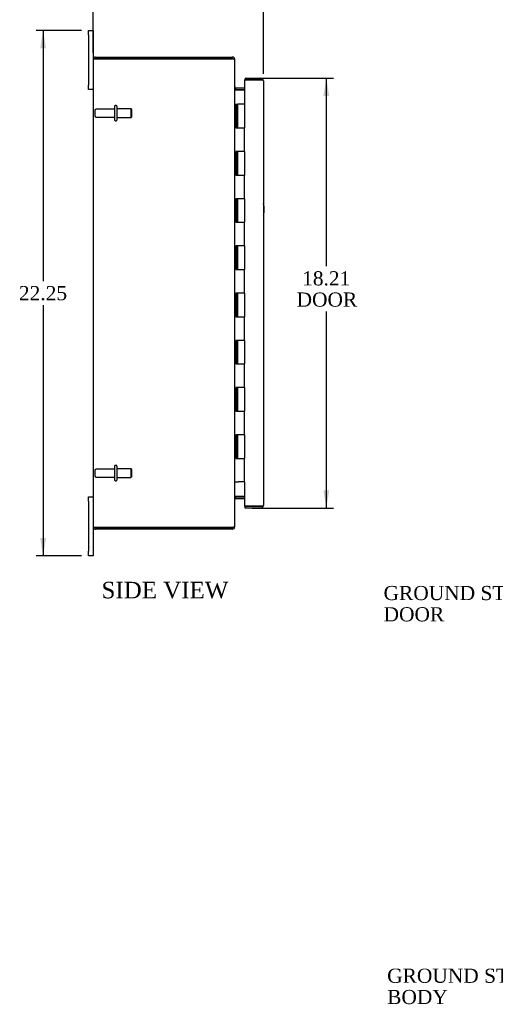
# Model space of a CAD drawing. Header units: inches. Extents: x 4 to 117, y 3 to 78.
# Tile 1 of 8: x 5 to 25, y 5 to 47. Entities that reach past the tile are written whole.
import ezdxf
from ezdxf.enums import TextEntityAlignment as Align

# ---------------------------------------------------------------- set-up
doc = ezdxf.new("R2010")
doc.units = ezdxf.units.IN
doc.header["$MEASUREMENT"] = 0
for name, color, linetype in [('COM40153-1', 7, 'CONTINUOUS'), ('COM48427', 7, 'CONTINUOUS'), ('COM71780-7', 7, 'CONTINUOUS'), ('DEFAULT', 7, 'CONTINUOUS'), ('FET07710', 7, 'CONTINUOUS'), ('HNG10620-16B', 7, 'CONTINUOUS'), ('HNG10620-16C', 7, 'CONTINUOUS'), ('STD21878', 7, 'CONTINUOUS'), ('STD26094', 7, 'CONTINUOUS')]:
    doc.layers.add(name, color=color, linetype=linetype)
doc.styles.add('SEACAD_TIMES_NEW_ROMAN', font='times.ttf')

# ---------------------------------------------------------------- blocks, each defined once
blk = doc.blocks.new('SEANNOT_GROUP1')
at = {"layer": 'DEFAULT', "linetype": 'Continuous'}
blk.add_hatch(color=136, dxfattribs=at).paths.add_polyline_path([(32.642, 10.004), (33.176, 10.546), (32.495, 10.206)])
at = {"layer": 'DEFAULT', "color": 136, "linetype": 'Continuous'}
blk.add_line((27.539, 6.448), (27.239, 6.448), dxfattribs=at)
blk.add_lwpolyline([(27.539, 6.448), (33.176, 10.546)], dxfattribs=at)
at = {"layer": 'DEFAULT', "color": 136, "linetype": 'Continuous', "style": 'SEACAD_TIMES_NEW_ROMAN'}
for s, p in [('GROUND STUD', (20.674, 6.748)), ('BODY', (20.674, 5.848))]:
    blk.add_text(s, height=0.6, dxfattribs=at).set_placement(p, align=Align.TOP_LEFT)
blk = doc.blocks.new('SEANNOT_GROUP2')
at = {"layer": 'DEFAULT', "linetype": 'Continuous'}
blk.add_hatch(color=136, dxfattribs=at).paths.add_polyline_path([(32.443, 27.811), (32.868, 28.441), (32.261, 27.983)])
at = {"layer": 'DEFAULT', "color": 136, "linetype": 'Continuous'}
blk.add_line((27.387, 22.66), (27.087, 22.66), dxfattribs=at)
blk.add_lwpolyline([(27.387, 22.66), (32.868, 28.441)], dxfattribs=at)
at = {"layer": 'DEFAULT', "color": 136, "linetype": 'Continuous', "style": 'SEACAD_TIMES_NEW_ROMAN'}
for s, p in [('GROUND STUD', (20.522, 22.96)), ('DOOR', (20.522, 22.06))]:
    blk.add_text(s, height=0.6, dxfattribs=at).set_placement(p, align=Align.TOP_LEFT)
blk = doc.blocks.new('GDIMGGROUP5')
at = {"layer": 'DEFAULT', "linetype": 'Continuous'}
for points in [[(8.972, 48.13), (8.222, 48.005), (8.972, 47.88)], [(14.682, 48.13), (14.682, 47.88), (15.432, 48.005)]]:
    blk.add_hatch(color=136, dxfattribs=at).paths.add_polyline_path(points)
at = {"layer": 'DEFAULT', "color": 136, "linetype": 'Continuous'}
for p, q in [((8.222, 45.54), (8.222, 48.305)), ((8.222, 48.005), (10.821, 48.005)), ((12.833, 48.005), (15.432, 48.005)), ((15.432, 44.659), (15.432, 48.305))]:
    blk.add_line(p, q, dxfattribs=at)
at = {"layer": 'DEFAULT', "color": 136, "linetype": 'Continuous', "style": 'SEACAD_TIMES_NEW_ROMAN'}
blk.add_text('7.21', height=0.6, dxfattribs=at).set_placement((11.031, 48.305), align=Align.TOP_LEFT)
blk = doc.blocks.new('GDIMGGROUP6')
at = {"layer": 'DEFAULT', "linetype": 'Continuous'}
for points in [[(5.981, 45.74), (6.231, 45.74), (6.106, 46.49)], [(5.981, 24.99), (6.106, 24.24), (6.231, 24.99)]]:
    blk.add_hatch(color=136, dxfattribs=at).paths.add_polyline_path(points)
at = {"layer": 'DEFAULT', "color": 136, "linetype": 'Continuous'}
for p, q in [((7.735, 46.49), (5.806, 46.49)), ((6.106, 46.49), (6.106, 35.875)), ((6.106, 34.855), (6.106, 24.24)), ((7.735, 24.24), (5.806, 24.24))]:
    blk.add_line(p, q, dxfattribs=at)
at = {"layer": 'DEFAULT', "color": 136, "linetype": 'Continuous', "style": 'SEACAD_TIMES_NEW_ROMAN'}
blk.add_text('22.25', height=0.6, dxfattribs=at).set_placement((5.082, 35.665), align=Align.TOP_LEFT)
blk = doc.blocks.new('GDIMGGROUP21')
at = {"layer": 'DEFAULT', "linetype": 'Continuous'}
for points in [[(18.223, 43.717), (18.098, 44.467), (17.973, 43.717)], [(18.223, 27.012), (17.973, 27.012), (18.098, 26.262)]]:
    blk.add_hatch(color=136, dxfattribs=at).paths.add_polyline_path(points)
at = {"layer": 'DEFAULT', "color": 136, "linetype": 'Continuous'}
for p, q in [((14.965, 44.467), (18.398, 44.467)), ((18.098, 44.467), (18.098, 36.502)), ((18.098, 34.582), (18.098, 26.262)), ((14.965, 26.262), (18.398, 26.262))]:
    blk.add_line(p, q, dxfattribs=at)
at = {"layer": 'DEFAULT', "color": 136, "linetype": 'Continuous', "style": 'SEACAD_TIMES_NEW_ROMAN'}
for s, p in [('18.21', (17.074, 36.292)), ('DOOR', (16.839, 35.392))]:
    blk.add_text(s, height=0.6, dxfattribs=at).set_placement(p, align=Align.TOP_LEFT)

msp = doc.modelspace()

# ---------------------------------------------------------------- linework, layer by layer
at = {"layer": 'COM40153-1', "color": 7}
msp.add_arc((14.722, 38.905), 0.75, 341.2031, 18.7969, dxfattribs=at)
at = {"layer": 'COM48427', "color": 7}
for p, q in [((8.222, 45.257), (8.222, 25.473)), ((8.228, 45.293), (8.33, 45.293)), ((8.33, 45.293), (8.228, 45.293)), ((8.33, 45.365), (14.114, 45.365)), ((8.33, 45.293), (14.114, 45.293)), ((14.114, 45.293), (8.33, 45.293)), ((14.114, 45.293), (14.114, 45.365)), ((14.198, 45.257), (14.222, 45.257)), ((14.222, 45.232), (14.222, 45.257)), ((14.222, 25.498), (14.222, 45.231)), ((14.258, 44.062), (14.258, 43.99)), ((14.258, 44.062), (14.637, 44.062)), ((14.258, 43.99), (14.637, 43.99)), ((14.258, 43.976), (14.637, 43.976)), ((14.637, 26.753), (14.258, 26.753)), ((14.258, 26.74), (14.637, 26.74)), ((14.258, 26.668), (14.258, 26.74)), ((14.258, 26.668), (14.637, 26.668)), ((14.198, 25.473), (14.222, 25.473)), ((14.222, 25.473), (14.222, 25.497)), ((8.33, 25.437), (8.228, 25.437)), ((8.228, 25.437), (8.33, 25.437)), ((8.33, 25.437), (14.114, 25.437)), ((14.114, 25.437), (8.33, 25.437)), ((14.114, 25.365), (8.33, 25.365)), ((14.114, 25.437), (14.114, 25.365))]:
    msp.add_line(p, q, dxfattribs=at)
for centre, radius, start, end in [((8.33, 45.257), 0.108, 160.5288, 180), ((8.33, 45.257), 0.108, 90, 160.5288), ((14.114, 45.257), 0.108, 0, 90), ((14.114, 45.257), 0.036, 51.2764, 90), ((14.258, 44.098), 0.036, 180, 270), ((14.258, 44.098), 0.108, 259.6032, 270), ((14.258, 26.632), 0.108, 90, 100.3965), ((14.258, 26.632), 0.036, 90, 180), ((8.33, 25.473), 0.108, 180, 199.4712), ((14.114, 25.473), 0.108, 270, 0), ((14.114, 25.473), 0.036, 270, 308.7236), ((8.33, 25.473), 0.108, 199.4712, 270)]:
    msp.add_arc(centre, radius, start, end, dxfattribs=at)
for centre, start_param, end_param in [((8.33, 45.257), 2.801756, 3.141593), ((8.33, 25.473), 3.141593, 3.48143)]:
    msp.add_ellipse(centre, major_axis=(0.108, 0), ratio=0.997813, start_param=start_param, end_param=end_param, dxfattribs=at)
for points, knots in [([(14.222, 45.231), (14.222, 45.236), (14.219, 45.241), (14.209, 45.251), (14.201, 45.257), (14.181, 45.267), (14.169, 45.272), (14.142, 45.282), (14.128, 45.287), (14.114, 45.293)], [0, 0, 0, 0, 0.25, 0.25, 0.5, 0.5, 0.75, 0.75, 1, 1, 1, 1]), ([(14.222, 44.08), (14.222, 44.069), (14.223, 44.059), (14.225, 44.038), (14.227, 44.028), (14.23, 44.014), (14.232, 44.009), (14.235, 44), (14.237, 43.995), (14.242, 43.987), (14.245, 43.983), (14.249, 43.979), (14.251, 43.978), (14.254, 43.977), (14.256, 43.976), (14.258, 43.976)], [0, 0, 0, 0, 0.25, 0.25, 0.5, 0.5, 0.625, 0.625, 0.75, 0.75, 0.875, 0.875, 0.9375, 0.9375, 1, 1, 1, 1]), ([(14.258, 26.753), (14.256, 26.753), (14.254, 26.753), (14.251, 26.751), (14.249, 26.75), (14.245, 26.746), (14.242, 26.742), (14.237, 26.734), (14.235, 26.73), (14.232, 26.72), (14.23, 26.716), (14.227, 26.701), (14.225, 26.691), (14.223, 26.67), (14.222, 26.66), (14.222, 26.65)], [0, 0, 0, 0, 0.0625, 0.0625, 0.125, 0.125, 0.25, 0.25, 0.375, 0.375, 0.5, 0.5, 0.75, 0.75, 1, 1, 1, 1]), ([(14.114, 25.437), (14.128, 25.442), (14.142, 25.447), (14.169, 25.457), (14.181, 25.462), (14.201, 25.473), (14.209, 25.478), (14.219, 25.488), (14.222, 25.493), (14.222, 25.498)], [0, 0, 0, 0, 0.25, 0.25, 0.5, 0.5, 0.75, 0.75, 1, 1, 1, 1])]:
    msp.add_open_spline(points, degree=3, knots=knots, dxfattribs=at)
at = {"layer": 'COM71780-7', "color": 7}
for p, q in [((15.324, 44.395), (14.637, 44.395)), ((14.637, 44.395), (14.637, 43.365)), ((14.665, 44.467), (14.665, 44.395)), ((14.665, 44.467), (15.324, 44.467)), ((14.665, 44.395), (15.324, 44.395)), ((15.426, 44.395), (15.324, 44.395)), ((15.324, 44.395), (15.426, 44.395)), ((15.432, 44.359), (15.432, 26.37)), ((14.637, 27.365), (14.637, 26.334)), ((14.637, 26.334), (15.324, 26.334)), ((14.665, 26.262), (14.665, 26.334)), ((15.324, 26.334), (14.665, 26.334)), ((15.324, 26.334), (15.426, 26.334)), ((15.426, 26.334), (15.324, 26.334)), ((15.324, 26.262), (14.665, 26.262))]:
    msp.add_line(p, q, dxfattribs=at)
for centre, start, end in [((15.324, 44.359), 19.4712, 90), ((15.324, 44.359), 0, 19.4712), ((15.324, 26.37), 270, 340.5288), ((15.324, 26.37), 340.5288, 360)]:
    msp.add_arc(centre, 0.108, start, end, dxfattribs=at)
for centre, start_param, end_param in [((15.324, 44.359), 3.141593, 3.48143), ((15.324, 26.37), 2.801756, 3.141593)]:
    msp.add_ellipse(centre, major_axis=(-0.108, 0), ratio=0.997813, start_param=start_param, end_param=end_param, dxfattribs=at)
at = {"layer": 'FET07710', "color": 7}
for p, q in [((8.035, 46.302), (8.035, 46.49)), ((8.035, 46.49), (8.222, 46.49)), ((8.035, 46.302), (8.035, 44.177)), ((8.222, 46.49), (8.222, 46.302)), ((8.222, 46.302), (8.222, 45.257)), ((8.035, 43.99), (8.035, 44.177)), ((8.222, 43.99), (8.035, 43.99)), ((8.035, 26.552), (8.035, 26.74)), ((8.035, 26.74), (8.222, 26.74)), ((8.035, 26.552), (8.035, 24.427)), ((8.222, 25.473), (8.222, 24.427)), ((8.035, 24.24), (8.035, 24.427)), ((8.222, 24.24), (8.035, 24.24)), ((8.222, 24.427), (8.222, 24.24))]:
    msp.add_line(p, q, dxfattribs=at)
at = {"layer": 'HNG10620-16B', "color": 7}
for p, q in [((14.222, 43.365), (14.248, 43.365)), ((14.248, 43.365), (14.266, 43.365)), ((14.266, 43.365), (14.308, 43.365)), ((14.266, 43.365), (14.266, 42.365)), ((14.308, 43.365), (14.308, 42.365)), ((14.266, 42.365), (14.375, 42.365)), ((14.375, 42.365), (14.637, 42.365)), ((14.637, 41.365), (14.637, 42.365)), ((14.375, 41.365), (14.266, 41.365)), ((14.266, 41.365), (14.266, 40.365)), ((14.308, 41.365), (14.308, 40.365)), ((14.637, 41.365), (14.375, 41.365)), ((14.266, 40.365), (14.375, 40.365)), ((14.375, 40.365), (14.637, 40.365)), ((14.637, 39.365), (14.637, 40.365)), ((14.375, 39.365), (14.266, 39.365)), ((14.266, 39.365), (14.266, 38.365)), ((14.308, 39.365), (14.308, 38.365)), ((14.637, 39.365), (14.375, 39.365)), ((14.266, 38.365), (14.375, 38.365)), ((14.375, 38.365), (14.637, 38.365)), ((14.637, 37.365), (14.637, 38.365)), ((14.375, 37.365), (14.266, 37.365)), ((14.266, 37.365), (14.266, 36.365)), ((14.308, 37.365), (14.308, 36.365)), ((14.637, 37.365), (14.375, 37.365)), ((14.266, 36.365), (14.375, 36.365)), ((14.375, 36.365), (14.637, 36.365)), ((14.637, 35.365), (14.637, 36.365)), ((14.375, 35.365), (14.266, 35.365)), ((14.266, 35.365), (14.266, 34.365)), ((14.308, 35.365), (14.308, 34.365)), ((14.637, 35.365), (14.375, 35.365)), ((14.266, 34.365), (14.375, 34.365)), ((14.375, 34.365), (14.637, 34.365)), ((14.637, 33.365), (14.637, 34.365)), ((14.375, 33.365), (14.266, 33.365)), ((14.266, 33.365), (14.266, 32.365)), ((14.308, 33.365), (14.308, 32.365)), ((14.637, 33.365), (14.375, 33.365)), ((14.266, 32.365), (14.375, 32.365)), ((14.375, 32.365), (14.637, 32.365)), ((14.637, 31.365), (14.637, 32.365)), ((14.375, 31.365), (14.266, 31.365)), ((14.266, 31.365), (14.266, 30.365)), ((14.308, 31.365), (14.308, 30.365)), ((14.637, 31.365), (14.375, 31.365)), ((14.266, 30.365), (14.375, 30.365)), ((14.375, 30.365), (14.637, 30.365)), ((14.637, 29.365), (14.637, 30.365)), ((14.375, 29.365), (14.266, 29.365)), ((14.266, 29.365), (14.266, 28.365)), ((14.308, 29.365), (14.308, 28.365)), ((14.637, 29.365), (14.375, 29.365)), ((14.266, 28.365), (14.375, 28.365)), ((14.375, 28.365), (14.637, 28.365)), ((14.637, 27.365), (14.637, 28.365)), ((14.222, 27.365), (14.248, 27.365)), ((14.248, 27.365), (14.375, 27.365)), ((14.637, 27.365), (14.375, 27.365))]:
    msp.add_line(p, q, dxfattribs=at)
at = {"layer": 'HNG10620-16C', "color": 7}
for p, q in [((14.637, 43.365), (14.33, 43.365)), ((14.33, 43.365), (14.33, 42.365)), ((14.637, 43.365), (14.637, 42.365)), ((14.375, 42.365), (14.637, 42.365)), ((14.637, 41.365), (14.637, 42.365)), ((14.33, 41.365), (14.33, 40.365)), ((14.637, 41.365), (14.375, 41.365)), ((14.637, 41.365), (14.637, 40.365)), ((14.375, 40.365), (14.637, 40.365)), ((14.637, 39.365), (14.637, 40.365)), ((14.33, 39.365), (14.33, 38.365)), ((14.637, 39.365), (14.375, 39.365)), ((14.637, 39.365), (14.637, 38.365)), ((14.375, 38.365), (14.637, 38.365)), ((14.637, 37.365), (14.637, 38.365)), ((14.33, 37.365), (14.33, 36.365)), ((14.637, 37.365), (14.375, 37.365)), ((14.637, 37.365), (14.637, 36.365)), ((14.375, 36.365), (14.637, 36.365)), ((14.637, 35.365), (14.637, 36.365)), ((14.33, 35.365), (14.33, 34.365)), ((14.637, 35.365), (14.375, 35.365)), ((14.637, 35.365), (14.637, 34.365)), ((14.375, 34.365), (14.637, 34.365)), ((14.33, 33.365), (14.33, 32.365)), ((14.637, 33.365), (14.375, 33.365)), ((14.637, 33.365), (14.637, 32.365)), ((14.375, 32.365), (14.637, 32.365)), ((14.637, 31.365), (14.637, 32.365)), ((14.33, 31.365), (14.33, 30.365)), ((14.637, 31.365), (14.375, 31.365)), ((14.637, 31.365), (14.637, 30.365)), ((14.375, 30.365), (14.637, 30.365)), ((14.637, 29.365), (14.637, 30.365)), ((14.33, 29.365), (14.33, 28.365)), ((14.637, 29.365), (14.375, 29.365)), ((14.637, 29.365), (14.637, 28.365)), ((14.375, 28.365), (14.637, 28.365))]:
    msp.add_line(p, q, dxfattribs=at)
at = {"layer": 'STD21878', "color": 7}
for p, q in [((11.95, 25.437), (11.95, 25.437)), ((12.231, 25.437), (12.231, 25.437))]:
    msp.add_line(p, q, dxfattribs=at)
at = {"layer": 'STD26094', "color": 7}
for p, q in [((8.294, 43.095), (8.294, 42.885)), ((9.131, 43.155), (8.354, 43.155)), ((9.131, 43.285), (9.131, 42.695)), ((9.201, 43.315), (9.161, 43.315)), ((9.231, 43.285), (9.231, 42.695)), ((9.819, 43.177), (9.231, 43.177)), ((9.819, 43.177), (9.819, 42.802)), ((9.856, 43.14), (9.819, 43.177)), ((9.856, 42.84), (9.856, 43.14)), ((8.354, 42.825), (9.131, 42.825)), ((9.161, 42.665), (9.201, 42.665)), ((9.231, 42.802), (9.819, 42.802)), ((9.819, 42.802), (9.856, 42.84)), ((9.131, 28.035), (9.131, 27.445)), ((9.201, 28.065), (9.161, 28.065)), ((9.231, 28.035), (9.231, 27.445)), ((8.294, 27.845), (8.294, 27.635)), ((9.131, 27.905), (8.354, 27.905)), ((8.354, 27.575), (9.131, 27.575)), ((9.819, 27.927), (9.231, 27.927)), ((9.231, 27.552), (9.819, 27.552)), ((9.819, 27.927), (9.819, 27.552)), ((9.856, 27.89), (9.819, 27.927)), ((9.819, 27.552), (9.856, 27.59)), ((9.856, 27.59), (9.856, 27.89)), ((9.161, 27.415), (9.201, 27.415))]:
    msp.add_line(p, q, dxfattribs=at)
for centre, radius, start, end in [((8.354, 43.095), 0.06, 90, 180), ((9.161, 43.285), 0.03, 90, 180), ((9.201, 43.285), 0.03, 0, 90), ((8.354, 42.885), 0.06, 180, 270), ((9.161, 42.695), 0.03, 180, 270), ((9.201, 42.695), 0.03, 270, 0), ((9.161, 28.035), 0.03, 90, 180), ((9.201, 28.035), 0.03, 0, 90), ((8.354, 27.845), 0.06, 90, 180), ((8.354, 27.635), 0.06, 180, 270), ((9.161, 27.445), 0.03, 180, 270), ((9.201, 27.445), 0.03, 270, 0)]:
    msp.add_arc(centre, radius, start, end, dxfattribs=at)

# ---------------------------------------------------------------- block references
at = {"layer": 'DEFAULT', "color": 7}
for name in ['GDIMGGROUP5', 'GDIMGGROUP6', 'GDIMGGROUP21', 'SEANNOT_GROUP2', 'SEANNOT_GROUP1']:
    msp.add_blockref(name, (0, 0), dxfattribs=at)

# ---------------------------------------------------------------- texts
at = {"layer": 'DEFAULT', "color": 7, "style": 'SEACAD_TIMES_NEW_ROMAN'}
msp.add_text('SIDE VIEW', height=0.7, dxfattribs=at).set_placement((8.578, 23.136), align=Align.TOP_LEFT)

doc.saveas('drawing.dxf')
